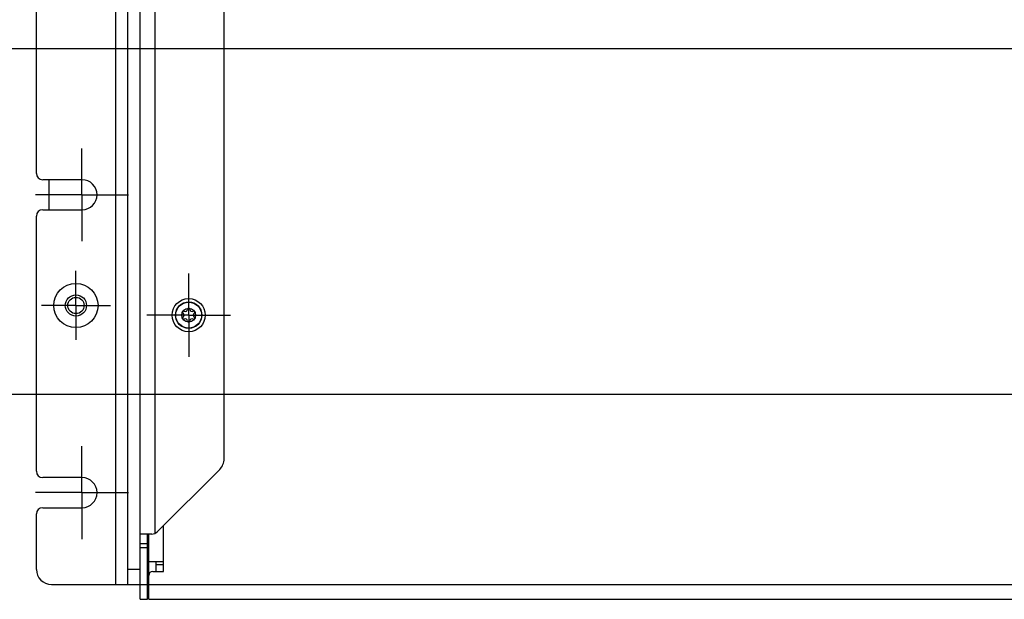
# Model space of a CAD drawing. Header units: inches. Extents: x 0 to 34, y 0 to 22.
# Tile 4 of 55: x 12.8 to 16.7, y 11.9 to 14.2. Entities that reach past the tile are written whole.
import ezdxf

# ---------------------------------------------------------------- set-up
doc = ezdxf.new("R2010")
doc.units = ezdxf.units.IN
doc.header["$LTSCALE"] = 1.87
doc.header["$MEASUREMENT"] = 0
doc.linetypes.add('CENTER', pattern=[0.6, 0.375, -0.075, 0.075, -0.075])
doc.layers.get('0').update_dxf_attribs({"linetype": 'CONTINUOUS'})
for name, color, linetype in [('02___PRT_ALL_AXES', 7, 'CONTINUOUS'), ('COSMETIC', 7, 'CONTINUOUS'), ('DIMENSIONS', 7, 'CONTINUOUS')]:
    doc.layers.add(name, color=color, linetype=linetype)
doc.styles.get("Standard").update_dxf_attribs({"font": 'txt', "width": 0.8})
doc.dimstyles.new('DIMSTYLE_1', dxfattribs={"dimtxt": 0.125, "dimasz": 0.18, "dimexe": 0.125, "dimexo": 0.0625, "dimgap": 0.09, "dimtad": 0, "dimtih": 1, "dimtoh": 1, "dimlfac": 2, "dimzin": 4, "dimdsep": 46, "dimtxsty": 'STANDARD', "dimblk": '_FILLED', "dimblk1": '_FILLED', "dimblk2": '_FILLED', "dimcen": 0.09, "dimadec": 0, "dimazin": 0, "dimtfac": 1, "dimtofl": 0, "dimtmove": 0, "dimatfit": 3, "dimldrblk": '_FILLED', "dimfxl": 1, "dimtolj": 1, "dimtzin": 4, "dimarcsym": 0})

# ---------------------------------------------------------------- blocks, each defined once
blk = doc.blocks.new('*D0')
at = {"layer": 'DIMENSIONS', "color": 2, "linetype": 'CONTINUOUS'}
blk.add_line((14.1504, 15.0521), (12.1914, 15.0521), dxfattribs=at)
at = {"layer": 'DIMENSIONS', "color": 2, "linetype": 'CONTINUOUS', "insert": (12.1289, 15.1146), "char_height": 0.125, "width": 1.725, "attachment_point": 3, "line_spacing_factor": 0.9}
blk.add_mtext('3X 120.00{\\Ftxt.shx;\\W1.000000;\\H0.125000; }[4.724]', dxfattribs=at)
blk = doc.blocks.new('_FILLED')
at = {"color": 0, "linetype": 'BYBLOCK'}
blk.add_solid([(0, 0), (-1, 0.174), (-1, -0.174)], dxfattribs=at)
blk = doc.blocks.new('*D1')
at = {"layer": 'DIMENSIONS', "color": 2, "linetype": 'CONTINUOUS'}
blk.add_line((16.9166, 12.6899), (12.1914, 12.6899), dxfattribs=at)
at = {"layer": 'DIMENSIONS', "color": 2, "linetype": 'CONTINUOUS', "insert": (12.1289, 12.7524), "char_height": 0.125, "width": 1.025, "attachment_point": 3, "line_spacing_factor": 0.9}
blk.add_mtext('4X .00{\\Ftxt.shx;\\W1.000000;\\H0.125000; }[0]', dxfattribs=at)
blk = doc.blocks.new('*D2')
at = {"layer": 'DIMENSIONS', "color": 2, "linetype": 'CONTINUOUS'}
blk.add_line((20.971, 14.0679), (12.1914, 14.0679), dxfattribs=at)
at = {"layer": 'DIMENSIONS', "color": 2, "linetype": 'CONTINUOUS', "insert": (12.1289, 14.1304), "char_height": 0.125, "width": 1.625, "attachment_point": 3, "line_spacing_factor": 0.9}
blk.add_mtext('2X 70.00{\\Ftxt.shx;\\W1.000000;\\H0.125000; }[2.756]', dxfattribs=at)

msp = doc.modelspace()

# ---------------------------------------------------------------- linework, layer by layer
at = {"color": 3, "linetype": 'CONTINUOUS'}
for p, q in [((13.194, 16.1643), (13.194, 11.932)), ((13.2432, 11.932), (13.2432, 16.1643)), ((12.8789, 13.5707), (12.8789, 14.5257)), ((13.0606, 13.5457), (12.9039, 13.5457)), ((12.9039, 13.4257), (13.0606, 13.4257)), ((12.8789, 12.3832), (12.8789, 13.4007)), ((13.0606, 12.3582), (12.9039, 12.3582)), ((12.8789, 11.992), (12.8789, 12.2132)), ((12.9039, 12.2382), (13.0606, 12.2382)), ((13.3219, 11.873), (13.3219, 12.1328)), ((13.3564, 11.9842), (13.3564, 12.0236)), ((12.9389, 11.932), (13.2432, 11.932))]:
    msp.add_line(p, q, dxfattribs=at)
at = {"color": 7, "linetype": 'CONTINUOUS'}
for p, q in [((13.2924, 11.873), (13.2924, 16.1643)), ((13.3514, 15.9944), (13.3514, 12.1355)), ((13.627, 12.4329), (13.627, 15.697)), ((12.9282, 13.5457), (12.9282, 13.4257)), ((13.3601, 12.1415), (13.6097, 12.3911)), ((13.3392, 12.1328), (13.2924, 12.1328)), ((13.3268, 11.873), (13.3268, 12.1328)), ((13.3859, 11.9842), (13.3859, 12.1673)), ((13.3219, 12.0935), (13.2924, 12.0935)), ((13.3219, 12.0777), (13.2924, 12.0777)), ((13.3268, 12.0622), (13.3219, 12.0671)), ((13.3268, 12.0236), (13.3859, 12.0236)), ((13.2924, 11.992), (13.2432, 11.992)), ((13.3268, 11.9988), (13.3219, 11.9939)), ((13.3426, 11.9842), (13.3859, 11.9842)), ((13.2432, 11.932), (13.3219, 11.932)), ((13.3268, 11.932), (21.9194, 11.932)), ((13.2924, 11.873), (13.3219, 11.873)), ((13.3268, 11.873), (21.9194, 11.873))]:
    msp.add_line(p, q, dxfattribs=at)
for centre, radius in [((13.0364, 13.0443), 0.0325), ((13.4859, 13.0059), 0.0527), ((13.4859, 13.0059), 0.0517), ((13.4859, 13.0059), 0.0278)]:
    msp.add_circle(centre, radius, dxfattribs=at)
at = {"color": 3, "linetype": 'CONTINUOUS'}
for centre, radius, start, end in [((12.9039, 13.5707), 0.025, 180, 270), ((12.9039, 13.4007), 0.025, 90, 180), ((12.9039, 12.3832), 0.025, 180, 270), ((12.9039, 12.2132), 0.025, 90, 180), ((12.9389, 11.992), 0.06, 180, 270)]:
    msp.add_arc(centre, radius, start, end, dxfattribs=at)
at = {"color": 7, "linetype": 'CONTINUOUS'}
for centre, radius, start, end in [((13.4859, 13.029), 0.00453, 1.6303, 178.3697), ((13.4659, 13.0174), 0.00453, 61.6303, 238.3697), ((13.4659, 12.9943), 0.00453, 121.6303, 298.3697), ((13.4587, 13.0059), 0.00906, 301.6303, 58.3697), ((13.4723, 13.0294), 0.00906, 241.6303, 358.3697), ((13.4995, 13.0294), 0.00906, 181.6303, 298.3697), ((13.5059, 13.0174), 0.00453, 301.6303, 118.3697), ((13.5059, 12.9943), 0.00453, 241.6303, 58.3697), ((13.5131, 13.0059), 0.00906, 121.6303, 238.3697), ((13.4723, 12.9824), 0.00906, 1.6303, 118.3697), ((13.4859, 12.9827), 0.00453, 181.6303, 358.3697), ((13.4995, 12.9824), 0.00906, 61.6303, 178.3697), ((13.568, 12.4329), 0.0591, 315, 360), ((13.3392, 12.1624), 0.0295, 270, 315), ((13.3426, 11.9685), 0.0157, 90, 180), ((13.3514, 11.932), 0.0591, 240, 245.3727)]:
    msp.add_arc(centre, radius, start, end, dxfattribs=at)
at = {"layer": '02___PRT_ALL_AXES', "color": 7, "linetype": 'CENTER'}
for p, q in [((13.0606, 13.4857), (13.0606, 13.6707)), ((13.0606, 13.4857), (12.8756, 13.4857)), ((13.0606, 13.4857), (13.0606, 13.3007)), ((13.0606, 13.4857), (13.2456, 13.4857)), ((13.0364, 13.0443), (13.0364, 13.1818)), ((13.4859, 13.0059), (13.4859, 13.1724)), ((13.0364, 13.0443), (12.8989, 13.0443)), ((13.0364, 13.0443), (13.0364, 12.9068)), ((13.0364, 13.0443), (13.1739, 13.0443)), ((13.4859, 13.0059), (13.3194, 13.0059)), ((13.4859, 13.0059), (13.4859, 12.8393)), ((13.4859, 13.0059), (13.6524, 13.0059)), ((13.0606, 12.2982), (13.0606, 12.4832)), ((13.0606, 12.2982), (12.8756, 12.2982)), ((13.0606, 12.2982), (13.0606, 12.1132)), ((13.0606, 12.2982), (13.2456, 12.2982))]:
    msp.add_line(p, q, dxfattribs=at)
at = {"layer": '02___PRT_ALL_AXES', "color": 7, "linetype": 'CONTINUOUS'}
for p, q in [((13.3219, 12.0671), (13.3268, 12.0622)), ((13.3268, 12.0502), (13.3219, 12.0502)), ((13.3268, 12.0108), (13.3219, 12.0108)), ((13.3219, 11.9939), (13.3268, 11.9988)), ((13.3859, 12.0108), (13.3564, 12.0108))]:
    msp.add_line(p, q, dxfattribs=at)
at = {"layer": '02___PRT_ALL_AXES', "color": 3, "linetype": 'CONTINUOUS'}
msp.add_circle((13.0364, 13.0443), 0.0882, dxfattribs=at)
at = {"layer": '02___PRT_ALL_AXES', "color": 7, "linetype": 'CONTINUOUS'}
for centre, radius in [((13.0364, 13.0443), 0.0423), ((13.4859, 13.0059), 0.0662)]:
    msp.add_circle(centre, radius, dxfattribs=at)
at = {"layer": '02___PRT_ALL_AXES', "color": 3, "linetype": 'CONTINUOUS'}
for centre in [(13.0606, 13.4857), (13.0606, 12.2982)]:
    msp.add_arc(centre, 0.06, 270, 90, dxfattribs=at)
at = {"layer": 'COSMETIC', "color": 7, "linetype": 'CONTINUOUS'}
msp.add_circle((13.4859, 13.0059), 0.0661, dxfattribs=at)

# ---------------------------------------------------------------- dimensions: what is measured, and where the dimension line sits
at = {"layer": 'DIMENSIONS', "color": 2, "linetype": 'CONTINUOUS'}
for feature_location, offset, origin, text, picture, middle in [((14.1504, 15.0521), (-1.959, 0), (18.6777, 12.6899), '3X <>', '*D0', (11.2664, 15.0521)), ((20.971, 14.0679), (-8.7796, 0), (21.0335, 12.6899), '2X <>', '*D2', (11.3164, 14.0679)), ((16.9165930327, 12.6899222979), (-4.7251992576, 0), (18.6777284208, 12.6899222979), '4X <>', '*D1', (11.6163937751, 12.6899222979))]:
    dim = msp.add_ordinate_dim(feature_location=feature_location, offset=offset, dtype=0, origin=origin, text=text, dimstyle='DIMSTYLE_1', override={"dimtad": 1, "dimtih": 0, "dimtoh": 0}, dxfattribs=at)
    dim.commit()
    dim.dimension.update_dxf_attribs({"geometry": picture, "text_midpoint": middle})

doc.saveas('drawing.dxf')
